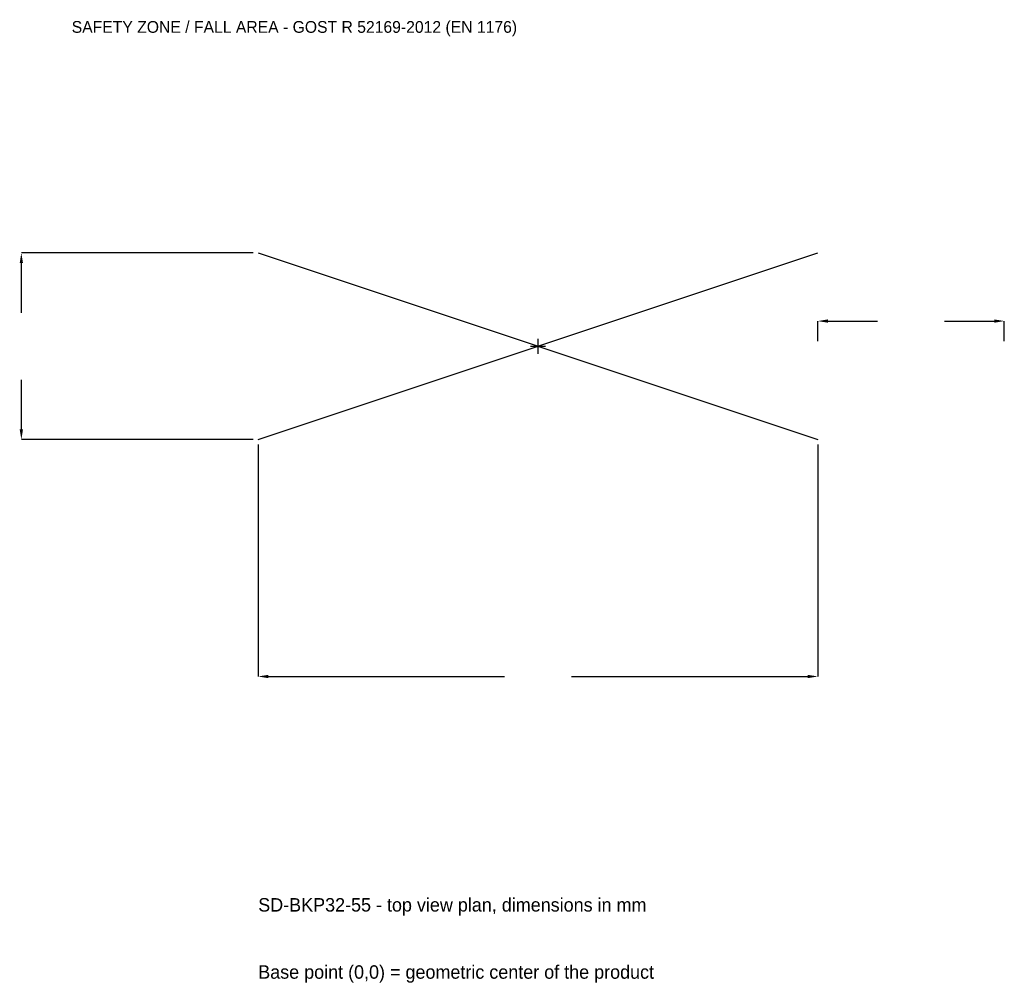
# Model space of a CAD drawing. Extents: x -4168 to 3750, y -5122 to 2625.
import ezdxf

# ---------------------------------------------------------------- set-up
doc = ezdxf.new("R2010")
doc.units = 0
for name, color, linetype in [('GP_MAF_zona_bezopasnosti', 1, 'Continuous'), ('ZSK_DANNYE', 3, 'Continuous'), ('ZSK_KONTUR', 7, 'Continuous'), ('ZSK_RAZMERY', 8, 'Continuous')]:
    doc.layers.add(name, color=color, linetype=linetype)
doc.dimstyles.new('ORION', dxfattribs={"dimtxt": 135, "dimasz": 81, "dimexe": 1.25, "dimexo": 40.5, "dimtad": 1, "dimcen": 2.5, "dimazin": 3, "dimtfac": 1, "dimtmove": 0, "dimatfit": 3})

# ---------------------------------------------------------------- blocks, each defined once
blk = doc.blocks.new('_CLOSEDFILLED')
at = {"color": 0, "linetype": 'BYBLOCK'}
blk.add_solid([(-1, 0.164), (0, 0), (-1, -0.164)], dxfattribs=at)
blk = doc.blocks.new('*D1')
for p, q in [((-2250, -790.5), (-2250, -2655)), ((2250, -790.5), (2250, -2655)), ((-2169, -2655), (-270, -2655)), ((270, -2655), (2169, -2655))]:
    blk.add_line(p, q)
at = {"layer": 'Defpoints'}
for p in [(-2250, -750), (2250, -750), (-2250, -2655)]:
    blk.add_point(p, dxfattribs=at)
at = {"layer": 'ZSK_RAZMERY', "xscale": 81, "yscale": 81, "rotation": 180}
blk.add_blockref('_CLOSEDFILLED', (-2250, -2655), dxfattribs=at)
at = {"layer": 'ZSK_RAZMERY', "xscale": 81, "yscale": 81}
blk.add_blockref('_CLOSEDFILLED', (2250, -2655), dxfattribs=at)
blk = doc.blocks.new('*D2')
for p, q in [((-2290.5, 750), (-4155, 750)), ((-4155, 270), (-4155, 669)), ((-4155, -669), (-4155, -270)), ((-2290.5, -750), (-4155, -750))]:
    blk.add_line(p, q)
at = {"layer": 'Defpoints'}
for p in [(-2250, 750), (-4155, -750), (-2250, -750)]:
    blk.add_point(p, dxfattribs=at)
at = {"layer": 'ZSK_RAZMERY', "xscale": 81, "yscale": 81}
for p, rotation in [((-4155, 750), 90), ((-4155, -750), 270)]:
    blk.add_blockref('_CLOSEDFILLED', p, dxfattribs=dict(at, rotation=rotation))
blk = doc.blocks.new('*D3')
for p, q in [((2250, 40.5), (2250, 202.5)), ((2331, 202.5), (2730, 202.5)), ((3270, 202.5), (3669, 202.5)), ((3750, 40.5), (3750, 202.5))]:
    blk.add_line(p, q)
at = {"layer": 'Defpoints'}
for p in [(2250, 202.5), (2250, 0), (3750, 0)]:
    blk.add_point(p, dxfattribs=at)
at = {"layer": 'ZSK_RAZMERY', "xscale": 81, "yscale": 81, "rotation": 180}
blk.add_blockref('_CLOSEDFILLED', (2250, 202.5), dxfattribs=at)
at = {"layer": 'ZSK_RAZMERY', "xscale": 81, "yscale": 81}
blk.add_blockref('_CLOSEDFILLED', (3750, 202.5), dxfattribs=at)
blk = doc.blocks.new('B1')
at = {"layer": 'ZSK_KONTUR'}
for p, q in [((-2250, -750), (2250, 750)), ((-2250, 750), (2250, -750))]:
    blk.add_line(p, q, dxfattribs=at)
at = {"layer": 'ZSK_RAZMERY'}
for p, q in [((-60, 0), (60, 0)), ((0, -60), (0, 60))]:
    blk.add_line(p, q, dxfattribs=at)
at = {"layer": 'GP_MAF_zona_bezopasnosti', "color": 1}
blk.add_text('SAFETY ZONE / FALL AREA - GOST R 52169-2012 (EN 1176)', height=94.5, dxfattribs=at).set_placement((-3750, 2520))
at = {"layer": 'ZSK_RAZMERY'}
dim = blk.add_linear_dim(base=(-4155, -750), p1=(-2250, -750), p2=(-2250, 750), angle=90, dimstyle='ORION', dxfattribs=at)
dim.commit()
dim.dimension.update_dxf_attribs({"geometry": '*D2', "text_midpoint": (-4155, 0)})
for base, p1, p2, picture, middle in [((2250, 202.5), (2250, 0), (3750, 0), '*D3', (3000, 202.5)), ((-2250, -2655), (-2250, -750), (2250, -750), '*D1', (0, -2655))]:
    dim = blk.add_linear_dim(base=base, p1=p1, p2=p2, dimstyle='ORION', dxfattribs=at)
    dim.commit()
    dim.dimension.update_dxf_attribs({"geometry": picture, "text_midpoint": middle})

msp = doc.modelspace()

# ---------------------------------------------------------------- block references
msp.add_blockref('B1', (0, 0))

# ---------------------------------------------------------------- texts
at = {"layer": 'ZSK_DANNYE', "color": 3}
msp.add_text('SD-BKP32-55 - top view plan, dimensions in mm', height=108, dxfattribs=at).set_placement((-2250, -4545))
at = {"layer": 'ZSK_DANNYE', "color": 7}
msp.add_text('Base point (0,0) = geometric center of the product', height=108, dxfattribs=at).set_placement((-2250, -5085))

doc.saveas('drawing.dxf')
